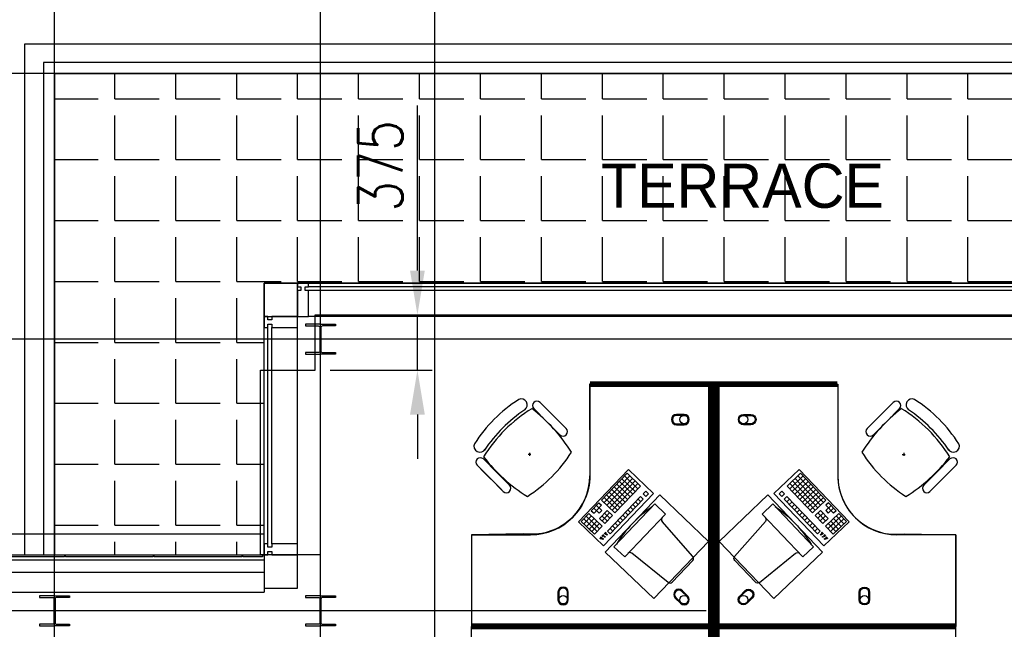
# Model space of a CAD drawing. Header units: millimetres. Extents: x -312551 to 250764, y -35891 to 59426.
# Tile 120 of 256: x -114121 to -107456, y 47920 to 52049. Entities that reach past the tile are written whole.
import ezdxf

# ---------------------------------------------------------------- set-up
doc = ezdxf.new("R2010")
doc.units = ezdxf.units.MM
doc.header["$LTSCALE"] = 2.5
for name, color, linetype in [('curtain walling', 7, 'Continuous'), ('FO-00 - FURN$0$FURNITURE', 22, 'Continuous'), ('FO-00 - FURN$0$SP-01$0$FIT-OUT$0$FURNITURE', 22, 'Continuous'), ('GLAZING', 1, 'Continuous'), ('NF ARCH', 4, 'Continuous'), ('NF-AS BUILT', 7, 'Continuous'), ('NF-AS BUILT DIMS', 4, 'Continuous'), ('NF-GRIDS', 252, 'Continuous'), ('NF-Steel columns', 6, 'Continuous'), ('TERR TILE 600', 160, 'Continuous'), ('Terrace', 6, 'Continuous'), ('Terracotta Tile', 30, 'Continuous'), ('Text', 7, 'Continuous')]:
    doc.layers.add(name, color=color, linetype=linetype)
doc.styles.add('ROMANS', font='romans.shx', dxfattribs={"width": 0.8})
doc.dimstyles.new('100NFDIM', dxfattribs={"dimscale": 100, "dimtxt": 3, "dimasz": 3, "dimexe": 1, "dimexo": 1, "dimgap": 1, "dimtad": 1, "dimdec": 0, "dimdsep": 46, "dimtxsty": 'ROMANS', "dimcen": 3, "dimclrd": 4, "dimclre": 4, "dimclrt": 1, "dimaunit": 1, "dimadec": 0, "dimazin": 0, "dimtfac": 1, "dimtdec": 0, "dimtmove": 0, "dimatfit": 3, "dimfxl": 0, "dimtolj": 1, "dimarcsym": 0})

# ---------------------------------------------------------------- blocks, each defined once
blk = doc.blocks.new('*D166')
at = {"layer": 'Defpoints', "color": 0}
for p in [(-112085, 50049.5), (-111428.6, 50049.5), (-112120, 49674.5)]:
    blk.add_point(p, dxfattribs=at)
at = {"layer": 'NF-AS BUILT DIMS', "color": 4, "lineweight": -2}
for p, q in [((-111428.6, 50349.5), (-111428.6, 51466.6)), ((-111985, 50049.5), (-111328.6, 50049.5)), ((-111428.6, 49674.5), (-111428.6, 50049.5)), ((-112020, 49674.5), (-111328.6, 49674.5)), ((-111428.6, 49374.5), (-111428.6, 49074.5))]:
    blk.add_line(p, q, dxfattribs=at)
at = {"layer": 'NF-AS BUILT DIMS', "color": 4}
for points in [[(-111478.6, 50349.5), (-111378.6, 50349.5), (-111428.6, 50049.5)], [(-111478.6, 49374.5), (-111378.6, 49374.5), (-111428.6, 49674.5)]]:
    blk.add_solid(points, dxfattribs=at)
at = {"layer": 'NF-AS BUILT DIMS', "color": 1, "insert": (-111678.6, 51058), "char_height": 300, "attachment_point": 5, "rotation": 90, "style": 'ROMANS'}
blk.add_mtext('\\A1;375', dxfattribs=at)
blk = doc.blocks.new('FO-00 - FURN$0$SP-01$0$FIT-OUT$0$PC')
at = {"layer": 'FO-00 - FURN$0$SP-01$0$FIT-OUT$0$FURNITURE', "linetype": 'Continuous'}
for p, q in [((241.8, -93.1), (98, -236.8)), ((268.8, -92), (509.4, -294.6)), ((96.9, -263.9), (299.5, -504.5))]:
    blk.add_line(p, q, dxfattribs=at)
blk.add_lwpolyline([(276, -553.9), (346.7, -624.6), (629.5, -341.8), (558.8, -271)], close=True, dxfattribs=at)
for centre, radius, start, end in [((255.9, -107.2), 20, 49.89909, 135), ((112.2, -251), 20, 135, 220.10091), ((522.3, -279.3), 20, 229.89909, 315), ((-109.9, 114.8), 864, 303.17791, 326.82209), ((284.2, -517.4), 20, 315, 40.10091)]:
    blk.add_arc(centre, radius, start, end, dxfattribs=at)

msp = doc.modelspace()

# ---------------------------------------------------------------- hatches: boundary and pattern name
at = {"layer": 'Terrace'}
h = msp.add_hatch(dxfattribs=at)
h.set_pattern_fill('ANGLE', color=8, scale=1500, style=0)
h.set_pattern_definition([(0, (-2279514.5, -4242199.36), (0, 412.5), [300, -112.5]), (90, (-2279514.5, -4242199.36), (-412.5, 3e-14), [300, -112.5])])
h.paths.add_polyline_path([(-113885, 48425.2), (-112465, 48425.2), (-112465, 50264.5), (-105106, 50264.5), (-105106, 51684.5), (-113885, 51684.5)])

# ---------------------------------------------------------------- linework, layer by layer
at = {"color": 8}
for p, q in [((-112465, 48388.2), (-115610, 48388.2)), ((-115610, 48308.2), (-112465, 48308.2)), ((-112465, 48200.2), (-112465, 48171.2)), ((-115610, 48171.2), (-112465, 48171.2))]:
    msp.add_line(p, q, dxfattribs=at)
at = {"layer": 'curtain walling', "color": 8}
for points in [[(-112240, 50264.5), (-112465, 50264.5), (-112465, 50039.5), (-112240, 50039.6)], [(-112465, 48200.2), (-112240, 48200.2), (-112240, 48425.2), (-112465, 48425.2)]]:
    msp.add_lwpolyline(points, close=True, dxfattribs=at)
for points in [[(-112240, 50239.6), (-112217.5, 50239.6), (-112217.5, 50214.6), (-112240, 50214.6), (-112240, 50039.6), (-112165, 50039.6), (-112165, 50214.6), (-112187.5, 50214.6), (-112187.5, 50239.6), (-112165, 50239.6), (-112165, 50264.6), (-112240, 50264.6), (-112240, 50239.6)], [(-112440, 49964.5), (-112440, 49987), (-112415, 49987), (-112415, 49964.5), (-112240, 49964.5), (-112240, 50039.5), (-112415, 50039.5), (-112415, 50017), (-112440, 50017), (-112440, 50039.5), (-112465, 50039.5), (-112465, 49964.5), (-112440, 49964.5)], [(-112440, 48425.2), (-112440, 48447.7), (-112415, 48447.7), (-112415, 48425.2), (-112240, 48425.2), (-112240, 48500.2), (-112415, 48500.2), (-112415, 48477.7), (-112440, 48477.7), (-112440, 48500.2), (-112465, 48500.2), (-112465, 48425.2), (-112440, 48425.2)]]:
    msp.add_lwpolyline(points, dxfattribs=at)
at = {"layer": 'FO-00 - FURN$0$FURNITURE', "color": 8}
for p, q in [((-110262, 49560.5, 0), (-110262, 48960.5, 0)), ((-108583, 49560.5, 0), (-108583, 48960.5, 0)), ((-110598.4, 49457.3, 0), (-110509.8, 49368.7, 0)), ((-108207.6, 49457.3, 0), (-108296.2, 49368.7, 0)), ((-110702.4, 49406.9, 0), (-110702.3, 49406.8, 0)), ((-110640.8, 49414.8, 0), (-110552.2, 49326.2, 0)), ((-110473.4, 49247.4, 0), (-110614.8, 49388.8, 0)), ((-110431, 49289.8, 0), (-110572.4, 49431.2, 0)), ((-108375, 49289.8, 0), (-108233.6, 49431.2, 0)), ((-108332.6, 49247.4, 0), (-108191.2, 49388.8, 0)), ((-108165.2, 49414.8, 0), (-108253.7, 49326.2, 0)), ((-108103.6, 49406.9, 0), (-108103.7, 49406.8, 0)), ((-110463.6, 49237.6, 0), (-110552.2, 49326.2, 0)), ((-110421.2, 49280.1, 0), (-110509.8, 49368.7, 0)), ((-108384.8, 49280.1, 0), (-108296.2, 49368.7, 0)), ((-108342.3, 49237.6, 0), (-108253.7, 49326.2, 0)), ((-110981.8, 49073.9, 0), (-110893.2, 48985.3, 0)), ((-110659.9, 49105.4, 0), (-110679.8, 49104.4, 0)), ((-110669.3, 49114.9, 0), (-110670.4, 49094.9, 0)), ((-108146.1, 49105.4, 0), (-108126.2, 49104.4, 0)), ((-108136.6, 49114.9, 0), (-108135.6, 49094.9, 0)), ((-107824.2, 49073.9, 0), (-107912.8, 48985.3, 0)), ((-111024.2, 49031.5, 0), (-110935.6, 48942.9, 0)), ((-110856.7, 48864, 0), (-110998.2, 49005.4, 0)), ((-110337.9, 48647.2, 0), (-109999.6, 49001.7, 0)), ((-109999.6, 49001.7, 0), (-109829.6, 48839.5, 0)), ((-109999.6, 49001.7, 0), (-109829.6, 48839.5, 0)), ((-109999.6, 49001.7, 0), (-109829.6, 48839.5, 0)), ((-108845.4, 49001.7, 0), (-109015.4, 48839.5, 0)), ((-108845.4, 49001.7, 0), (-109015.4, 48839.5, 0)), ((-108845.4, 49001.7, 0), (-109015.4, 48839.5, 0)), ((-108507.1, 48647.2, 0), (-108845.4, 49001.7, 0)), ((-107949.2, 48864, 0), (-107807.8, 49005.4, 0)), ((-107781.8, 49031.5, 0), (-107870.4, 48942.9, 0)), ((-110847, 48854.3, 0), (-110935.6, 48942.9, 0)), ((-110804.6, 48896.7, 0), (-110893.2, 48985.3, 0)), ((-110009.7, 48976.8, 0), (-110182.2, 48795.9, 0)), ((-109991.6, 48959.5, 0), (-110164.2, 48778.6, 0)), ((-109973.5, 48942.2, 0), (-110146.1, 48761.4, 0)), ((-109955.4, 48925, 0), (-110128, 48744.1, 0)), ((-110061.4, 48922.5, 0), (-109971, 48836.2, 0)), ((-110044.2, 48940.6, 0), (-109953.7, 48854.3, 0)), ((-110026.9, 48958.7, 0), (-109936.5, 48872.4, 0)), ((-110009.7, 48976.8, 0), (-109919.2, 48890.5, 0)), ((-110009.7, 48976.8, 0), (-109919.2, 48890.5, 0)), ((-110009.7, 48976.8, 0), (-109919.2, 48890.5, 0)), ((-108835.4, 48976.8, 0), (-108925.8, 48890.5, 0)), ((-108835.4, 48976.8, 0), (-108925.8, 48890.5, 0)), ((-108835.4, 48976.8, 0), (-108925.8, 48890.5, 0)), ((-108818.1, 48958.7, 0), (-108908.5, 48872.4, 0)), ((-108800.8, 48940.6, 0), (-108891.3, 48854.3, 0)), ((-108889.6, 48925, 0), (-108717, 48744.1, 0)), ((-108783.6, 48922.5, 0), (-108874, 48836.2, 0)), ((-108871.5, 48942.2, 0), (-108698.9, 48761.4, 0)), ((-108853.4, 48959.5, 0), (-108680.8, 48778.6, 0)), ((-108835.4, 48976.8, 0), (-108662.8, 48795.9, 0)), ((-108001.4, 48896.7, 0), (-107912.8, 48985.3, 0)), ((-107959, 48854.3, 0), (-107870.4, 48942.9, 0)), ((-110113.2, 48868.2, 0), (-110022.8, 48781.9, 0)), ((-109937.3, 48907.7, 0), (-110109.9, 48726.9, 0)), ((-110095.9, 48886.3, 0), (-110005.5, 48800, 0)), ((-109919.2, 48890.5, 0), (-110091.8, 48709.6, 0)), ((-110078.7, 48904.4, 0), (-109988.3, 48818.1, 0)), ((-109883, 48855.9, 0), (-109900.3, 48837.9, 0)), ((-109883, 48855.9, 0), (-109865, 48838.7, 0)), ((-109883, 48855.9, 0), (-109865, 48838.7, 0)), ((-109883, 48855.9, 0), (-109865, 48838.7, 0)), ((-108962, 48855.9, 0), (-108980, 48838.7, 0)), ((-108962, 48855.9, 0), (-108980, 48838.7, 0)), ((-108962, 48855.9, 0), (-108980, 48838.7, 0)), ((-108962, 48855.9, 0), (-108944.7, 48837.9, 0)), ((-108925.8, 48890.5, 0), (-108753.2, 48709.6, 0)), ((-108907.7, 48907.7, 0), (-108735.1, 48726.9, 0)), ((-108766.3, 48904.4, 0), (-108856.7, 48818.1, 0)), ((-108749.1, 48886.3, 0), (-108839.5, 48800, 0)), ((-108731.8, 48868.2, 0), (-108822.2, 48781.9, 0)), ((-110182.2, 48795.9, 0), (-110091.8, 48709.6, 0)), ((-109829.6, 48839.5, 0), (-110167.9, 48485, 0)), ((-110165, 48814, 0), (-110074.6, 48727.7, 0)), ((-110147.7, 48832.1, 0), (-110057.3, 48745.8, 0)), ((-109917.6, 48819.8, 0), (-110141.9, 48584.6, 0)), ((-110130.5, 48850.1, 0), (-110040, 48763.9, 0)), ((-109899.5, 48802.5, 0), (-110123.9, 48567.4, 0)), ((-109934.8, 48801.7, 0), (-109916.7, 48784.4, 0)), ((-109917.6, 48819.8, 0), (-109899.5, 48802.5, 0)), ((-109900.3, 48837.9, 0), (-109882.2, 48820.6, 0)), ((-109865, 48838.7, 0), (-109882.2, 48820.6, 0)), ((-109015.4, 48839.5, 0), (-108677.1, 48485, 0)), ((-108980, 48838.7, 0), (-108962.8, 48820.6, 0)), ((-108944.7, 48837.9, 0), (-108962.8, 48820.6, 0)), ((-108927.4, 48819.8, 0), (-108945.5, 48802.5, 0)), ((-108945.5, 48802.5, 0), (-108721.2, 48567.4, 0)), ((-108910.2, 48801.7, 0), (-108928.3, 48784.4, 0)), ((-108927.4, 48819.8, 0), (-108703.1, 48584.6, 0)), ((-108714.5, 48850.1, 0), (-108805, 48763.9, 0)), ((-108697.3, 48832.1, 0), (-108787.7, 48745.8, 0)), ((-108680, 48814, 0), (-108770.5, 48727.7, 0)), ((-108662.8, 48795.9, 0), (-108753.2, 48709.6, 0)), ((-110199.5, 48777.8, 0), (-110251.3, 48723.5, 0)), ((-110251.3, 48723.5, 0), (-110233.2, 48706.3, 0)), ((-110234, 48741.6, 0), (-110197.9, 48707.1, 0)), ((-110181.4, 48760.5, 0), (-110233.2, 48706.3, 0)), ((-110216.8, 48759.7, 0), (-110180.6, 48725.2, 0)), ((-110199.5, 48777.8, 0), (-110181.4, 48760.5, 0)), ((-110180.6, 48725.2, 0), (-110197.9, 48707.1, 0)), ((-110145.2, 48726, 0), (-110197, 48671.8, 0)), ((-110145.2, 48726, 0), (-110109.1, 48691.5, 0)), ((-110003.9, 48729.3, 0), (-109985.8, 48712.1, 0)), ((-109986.6, 48747.4, 0), (-109968.5, 48730.2, 0)), ((-109969.3, 48765.5, 0), (-109951.3, 48748.2, 0)), ((-109952.1, 48783.6, 0), (-109934, 48766.3, 0)), ((-108892.9, 48783.6, 0), (-108911, 48766.3, 0)), ((-108875.7, 48765.5, 0), (-108893.7, 48748.2, 0)), ((-108858.4, 48747.4, 0), (-108876.5, 48730.2, 0)), ((-108841.1, 48729.3, 0), (-108859.2, 48712.1, 0)), ((-108699.8, 48726, 0), (-108735.9, 48691.5, 0)), ((-108699.8, 48726, 0), (-108648, 48671.8, 0)), ((-108628.2, 48759.7, 0), (-108664.4, 48725.2, 0)), ((-108664.4, 48725.2, 0), (-108647.2, 48707.1, 0)), ((-108645.5, 48777.8, 0), (-108663.6, 48760.5, 0)), ((-108663.6, 48760.5, 0), (-108611.8, 48706.3, 0)), ((-108611, 48741.6, 0), (-108647.2, 48707.1, 0)), ((-108645.5, 48777.8, 0), (-108593.7, 48723.5, 0)), ((-108593.7, 48723.5, 0), (-108611.8, 48706.3, 0)), ((-110268.5, 48705.5, 0), (-110320.3, 48651.2, 0)), ((-110303.1, 48669.3, 0), (-110230.7, 48600.2, 0)), ((-110250.5, 48688.2, 0), (-110302.2, 48633.9, 0)), ((-110285.8, 48687.4, 0), (-110213.5, 48618.3, 0)), ((-110232.4, 48670.9, 0), (-110284.1, 48616.7, 0)), ((-110268.5, 48705.5, 0), (-110178.1, 48619.2, 0)), ((-110197, 48671.8, 0), (-110160.9, 48637.2, 0)), ((-110179.8, 48689.9, 0), (-110143.6, 48655.3, 0)), ((-110127.2, 48708.8, 0), (-110178.9, 48654.5, 0)), ((-110162.5, 48707.9, 0), (-110126.3, 48673.4, 0)), ((-110109.1, 48691.5, 0), (-110160.9, 48637.2, 0)), ((-110072.9, 48657, 0), (-110054.8, 48639.7, 0)), ((-110055.6, 48675.1, 0), (-110037.6, 48657.8, 0)), ((-110038.4, 48693.2, 0), (-110020.3, 48675.9, 0)), ((-110021.1, 48711.2, 0), (-110003, 48694, 0)), ((-108823.9, 48711.2, 0), (-108842, 48694, 0)), ((-108806.6, 48693.2, 0), (-108824.7, 48675.9, 0)), ((-108789.4, 48675.1, 0), (-108807.5, 48657.8, 0)), ((-108772.1, 48657, 0), (-108790.2, 48639.7, 0)), ((-108735.9, 48691.5, 0), (-108684.2, 48637.2, 0)), ((-108682.5, 48707.9, 0), (-108718.7, 48673.4, 0)), ((-108717.8, 48708.8, 0), (-108666.1, 48654.5, 0)), ((-108665.2, 48689.9, 0), (-108701.4, 48655.3, 0)), ((-108648, 48671.8, 0), (-108684.2, 48637.2, 0)), ((-108576.5, 48705.5, 0), (-108666.9, 48619.2, 0)), ((-108559.2, 48687.4, 0), (-108631.6, 48618.3, 0)), ((-108541.9, 48669.3, 0), (-108614.3, 48600.2, 0)), ((-108612.6, 48670.9, 0), (-108560.9, 48616.7, 0)), ((-108594.6, 48688.2, 0), (-108542.8, 48633.9, 0)), ((-108576.5, 48705.5, 0), (-108524.7, 48651.2, 0)), ((-110167.9, 48485, 0), (-110337.9, 48647.2, 0)), ((-110320.3, 48651.2, 0), (-110248, 48582.2, 0)), ((-110214.3, 48653.7, 0), (-110266.1, 48599.4, 0)), ((-110214.3, 48653.7, 0), (-110266.1, 48599.4, 0)), ((-110266.1, 48599.4, 0), (-110229.9, 48564.9, 0)), ((-110248.8, 48617.5, 0), (-110212.6, 48583, 0)), ((-110196.2, 48636.4, 0), (-110248, 48582.2, 0)), ((-110196.2, 48636.4, 0), (-110248, 48582.2, 0)), ((-110231.5, 48635.6, 0), (-110195.4, 48601.1, 0)), ((-110178.1, 48619.2, 0), (-110229.9, 48564.9, 0)), ((-110124.7, 48602.7, 0), (-110106.6, 48585.5, 0)), ((-110107.4, 48620.8, 0), (-110089.3, 48603.6, 0)), ((-110090.2, 48638.9, 0), (-110072.1, 48621.6, 0)), ((-108754.8, 48638.9, 0), (-108772.9, 48621.6, 0)), ((-108737.6, 48620.8, 0), (-108755.7, 48603.6, 0)), ((-108720.3, 48602.7, 0), (-108738.4, 48585.5, 0)), ((-108677.1, 48485, 0), (-108507.1, 48647.2, 0)), ((-108666.9, 48619.2, 0), (-108615.1, 48564.9, 0)), ((-108613.5, 48635.6, 0), (-108649.6, 48601.1, 0)), ((-108648.8, 48636.4, 0), (-108597, 48582.2, 0)), ((-108648.8, 48636.4, 0), (-108597, 48582.2, 0)), ((-108596.2, 48617.5, 0), (-108632.4, 48583, 0)), ((-108630.7, 48653.7, 0), (-108578.9, 48599.4, 0)), ((-108630.7, 48653.7, 0), (-108578.9, 48599.4, 0)), ((-108578.9, 48599.4, 0), (-108615.1, 48564.9, 0)), ((-108524.7, 48651.2, 0), (-108597, 48582.2, 0)), ((-111062, 48560.5, 0), (-110662, 48560.5, 0)), ((-110184.2, 48546.6, 0), (-110194.6, 48535.6, 0)), ((-110182.7, 48545.2, 0), (-110193.2, 48534.2, 0)), ((-110181.3, 48543.8, 0), (-110191.7, 48532.9, 0)), ((-110179.8, 48542.4, 0), (-110190.3, 48531.5, 0)), ((-110169.6, 48561.9, 0), (-110179.2, 48551.8, 0)), ((-110168.1, 48560.5, 0), (-110177.7, 48550.4, 0)), ((-110166.7, 48559.1, 0), (-110176.3, 48549, 0)), ((-110165.2, 48557.7, 0), (-110174.8, 48547.7, 0)), ((-110153.6, 48578.9, 0), (-110164.6, 48567.4, 0)), ((-110152.1, 48577.6, 0), (-110163.1, 48566, 0)), ((-110150.7, 48576.2, 0), (-110161.7, 48564.7, 0)), ((-110149.2, 48574.8, 0), (-110160.2, 48563.3, 0)), ((-110141.9, 48584.6, 0), (-110123.9, 48567.4, 0)), ((-108703.1, 48584.6, 0), (-108721.2, 48567.4, 0)), ((-108695.8, 48574.8, 0), (-108684.8, 48563.3, 0)), ((-108694.3, 48576.2, 0), (-108683.3, 48564.7, 0)), ((-108692.9, 48577.6, 0), (-108681.9, 48566, 0)), ((-108691.4, 48578.9, 0), (-108680.4, 48567.4, 0)), ((-108679.8, 48557.7, 0), (-108670.2, 48547.7, 0)), ((-108678.3, 48559.1, 0), (-108668.7, 48549, 0)), ((-108676.9, 48560.5, 0), (-108667.3, 48550.4, 0)), ((-108675.4, 48561.9, 0), (-108665.8, 48551.8, 0)), ((-108665.2, 48542.4, 0), (-108654.7, 48531.5, 0)), ((-108663.7, 48543.8, 0), (-108653.3, 48532.9, 0)), ((-108662.3, 48545.2, 0), (-108651.8, 48534.2, 0)), ((-108660.8, 48546.6, 0), (-108650.4, 48535.6, 0)), ((-107783, 48560.5, 0), (-108183, 48560.5, 0)), ((-107783, 47960.5, 0), (-107783, 48560.5, 0))]:
    msp.add_line(p, q, dxfattribs=at)
at = {"layer": 'FO-00 - FURN$0$FURNITURE', "color": 8, "const_width": 40, "elevation": 0}
for points in [[(-111062, 47940.5), (-109442, 47940.5), (-109442, 49580.4), (-110259.8, 49580.4)], [(-107783, 47940.5), (-109403, 47940.5), (-109403, 49580.4), (-108585.2, 49580.4)], [(-111062.1, 47940.5), (-109442.1, 47940.5), (-109442.1, 46300.6), (-110259.9, 46300.6)], [(-107783, 47940.5), (-109403, 47940.5), (-109403, 46300.6), (-108585.2, 46300.6)]]:
    msp.add_lwpolyline(points, dxfattribs=at)
at = {"layer": 'FO-00 - FURN$0$FURNITURE', "color": 8, "elevation": 0}
for points in [[(-110263.3, 49579.5), (-110262, 48960.5, -0.455459), (-110712, 48567.4), (-111062, 48560.5), (-111062, 47940.5), (-109442, 47940.5), (-109442, 49580.4)], [(-108581.7, 49579.5), (-108583, 48960.5, 0.455459), (-108133, 48567.4), (-107783, 48560.5), (-107783, 47940.5), (-109403, 47940.5), (-109403, 49580.4)], [(-109673.8, 49375.5, 1), (-109673.8, 49305.5), (-109623.8, 49305.5, 1), (-109623.8, 49375.5)], [(-109673.8, 49369.5, 1), (-109673.8, 49311.5), (-109623.8, 49311.5, 1), (-109623.8, 49369.5)], [(-109171.2, 49375.5, -1), (-109171.2, 49305.5), (-109221.2, 49305.5, -1), (-109221.2, 49375.5)], [(-109171.2, 49369.5, -1), (-109171.2, 49311.5), (-109221.2, 49311.5, -1), (-109221.2, 49369.5)], [(-110407, 48171, 1), (-110477, 48171), (-110477, 48121, 1), (-110407, 48121)], [(-110413, 48171, 1), (-110471, 48171), (-110471, 48121, 1), (-110413, 48121)], [(-109633.6, 48181.3, 1), (-109683.1, 48131.8), (-109647.7, 48096.5, 1), (-109598.2, 48146)], [(-109211.4, 48181.3, -1), (-109161.9, 48131.8), (-109197.3, 48096.5, -1), (-109246.8, 48146)], [(-108438, 48171, -1), (-108368, 48171), (-108368, 48121, -1), (-108438, 48121)], [(-108432, 48171, -1), (-108374, 48171), (-108374, 48121, -1), (-108432, 48121)], [(-109637.8, 48177.1, 1), (-109678.8, 48136.1), (-109643.5, 48100.7, 1), (-109602.5, 48141.7)], [(-109207.2, 48177.1, -1), (-109166.2, 48136.1), (-109201.5, 48100.7, -1), (-109242.5, 48141.7)], [(-110263.3, 46301.4), (-110262.1, 46920.5, 0.455459), (-110712, 47313.5), (-111062.1, 47320.5), (-111062.1, 47940.5), (-109442.1, 47940.5), (-109442.1, 46300.6)], [(-108581.8, 46301.4), (-108583, 46920.5, -0.455459), (-108133, 47313.5), (-107783, 47320.5), (-107783, 47940.5), (-109403, 47940.5), (-109403, 46300.6)]]:
    msp.add_lwpolyline(points, format="xyb", close=True, dxfattribs=at)
for points in [[(-109788.1, 48831), (-110158.2, 48443.2), (-109828.3, 48128.4), (-109458.2, 48516.2)], [(-109056.9, 48831), (-108686.8, 48443.2), (-109016.7, 48128.4), (-109386.8, 48516.2)]]:
    msp.add_lwpolyline(points, close=True, dxfattribs=at)
at = {"layer": 'FO-00 - FURN$0$FURNITURE', "color": 8}
for centre, radius in [((-109623.8, 49340.5, 0), 29), ((-109221.2, 49340.5, 0), 29), ((-110174.3, 48532.6, 0), 3), ((-110160.5, 48547.1, 0), 3), ((-110146.7, 48561.5, 0), 3), ((-108698.3, 48561.5, 0), 3), ((-108684.5, 48547.1, 0), 3), ((-108670.7, 48532.6, 0), 3), ((-110442, 48121, 0), 29), ((-109623, 48121.2, 0), 29), ((-109222, 48121.2, 0), 29), ((-108403, 48121, 0), 29)]:
    msp.add_circle(centre, radius, dxfattribs=at)
for centre, radius, start, end in [((-110201.3, 48635.9, 0), 1000, 122.78732, 147.21305), ((-110725.7, 49440, 0), 40.4, 305.20982, 115.06842), ((-110619.6, 49436.1, 0), 30, 45.00019, 225.00019), ((-108186.4, 49436.1, 0), 30, 314.99981, 134.99981), ((-108080.3, 49440, 0), 40.4, 64.93158, 234.79018), ((-108604.6, 48635.9, 0), 1000, 32.78695, 57.21268), ((-110130, 48563, 0), 1000, 121.61039, 148.25865), ((-110144.1, 48577.1, 0), 1000, 123.93667, 146.14435), ((-111341.3, 48520.9, 0), 1127.4, 32.06044, 52.44572), ((-107464.7, 48520.9, 0), 1127.4, 127.55428, 147.93956), ((-108676, 48563, 0), 1000, 31.74135, 58.38961), ((-108661.9, 48577.1, 0), 1000, 33.85565, 56.06333), ((-110442.4, 49258.9, 0), 30, 225.00019, 45.00019), ((-108363.6, 49258.9, 0), 30, 134.99981, 314.99981), ((-111005.4, 49160.3, 0), 40.4, 154.93196, 331.98006), ((-107800.6, 49160.3, 0), 40.4, 208.01994, 25.06804), ((-111003, 49052.7, 0), 30, 45.00019, 225.00019), ((-110086.3, 49775.9, 0), 1127.4, 217.52757, 237.96558), ((-111227, 49660.1, 0), 1000, 302.8675, 327.2662), ((-107579, 49660.1, 0), 1000, 212.7338, 237.1325), ((-108719.7, 49775.9, 0), 1127.4, 302.03442, 322.47243), ((-107803, 49052.7, 0), 30, 314.99981, 134.99981), ((-110662, 48960.5, 0), 400, 270.00019, 0.00019), ((-108183, 48960.5, 0), 400, 179.99981, 269.99981), ((-110825.8, 48875.5, 0), 30, 225.00019, 45.00019), ((-107980.2, 48875.5, 0), 30, 134.99981, 314.99981)]:
    msp.add_arc(centre, radius, start, end, dxfattribs=at)
at = {"layer": 'GLAZING', "color": 8}
for p, q in [((-105181, 50264.5), (-112165, 50264.6)), ((-105181, 50239.5), (-112165, 50239.5)), ((-105181, 50214.5), (-112165, 50214.5)), ((-105106, 50039.5), (-112165, 50039.5)), ((-112465, 48500.2), (-112465, 49964.5)), ((-112440, 48500.2), (-112440, 49964.5)), ((-112415, 48500.2), (-112415, 49964.5)), ((-112240, 48500.2), (-112240, 49964.5))]:
    msp.add_line(p, q, dxfattribs=at)
at = {"layer": 'NF ARCH', "color": 8}
for p, q in [((-114085, 48425.2), (-114085, 51884.5)), ((-114085, 51884.5), (-105106, 51884.5)), ((-114085, 51884.5), (-105106, 51884.5)), ((-114085, 48425.2), (-114085, 51884.5)), ((-113960, 51759.5), (-113960, 48425.2)), ((-105106, 51759.5), (-113960, 51759.5)), ((-105106, 51759.5), (-113960, 51759.5)), ((-113960, 51759.5), (-113960, 48425.2)), ((-113885, 48425.2), (-113885, 51684.5)), ((-113885, 51684.5), (-105106, 51684.5)), ((-113885, 51684.5), (-105106, 51684.5)), ((-113885, 48425.2), (-113885, 51684.5))]:
    msp.add_line(p, q, dxfattribs=at)
at = {"layer": 'NF-AS BUILT', "color": 8}
for p, q in [((-112120, 49674.5), (-112120, 50049.5)), ((-112120, 50049.5), (-105118.5, 50049.5)), ((-112490, 48425.2), (-112490, 49674.5)), ((-112490, 49674.5), (-112120, 49674.5)), ((-112085, 48425.2), (-112490, 48425.2)), ((-112085, 47835.2), (-112085, 48425.2))]:
    msp.add_line(p, q, dxfattribs=at)
at = {"layer": 'NF-GRIDS', "color": 8}
for p, q in [((-113885, 24746.9), (-113885, 58409.3)), ((-112085, 24746.9), (-112085, 58409.3)), ((-111310, -27784), (-111310, 58409.3)), ((-43443, 51684.5), (-123470.9, 51684.5)), ((-43443, 49884.5), (-123470.9, 49884.5)), ((-109473.9, 48045.2), (-124708.3, 48045.2))]:
    msp.add_line(p, q, dxfattribs=at)
at = {"layer": 'NF-Steel columns', "color": 8}
for points in [[(-112085, 49986.1), (-112186.6, 49986.1), (-112186.6, 49975.1), (-112099.3, 49975.1, -0.414214), (-112088.6, 49964.4), (-112088.6, 49804.6, -0.414214), (-112099.3, 49793.9), (-112186.6, 49793.9), (-112186.6, 49782.9), (-112085, 49782.9)], [(-112085, 49986.1), (-111983.4, 49986.1), (-111983.4, 49975.1), (-112070.6, 49975.1, 0.414214), (-112081.3, 49964.4), (-112081.3, 49804.6, 0.414214), (-112070.6, 49793.9), (-111983.4, 49793.9), (-111983.4, 49782.9), (-112085, 49782.9)], [(-113885, 48146.8), (-113986.6, 48146.8), (-113986.6, 48135.8), (-113899.3, 48135.8, -0.414214), (-113888.6, 48125.1), (-113888.6, 47965.3, -0.414214), (-113899.3, 47954.6), (-113986.6, 47954.6), (-113986.6, 47943.6), (-113885, 47943.6)], [(-113885, 48146.8), (-113783.4, 48146.8), (-113783.4, 48135.8), (-113870.6, 48135.8, 0.414214), (-113881.3, 48125.1), (-113881.3, 47965.3, 0.414214), (-113870.6, 47954.6), (-113783.4, 47954.6), (-113783.4, 47943.6), (-113885, 47943.6)], [(-112085, 48146.8), (-112186.6, 48146.8), (-112186.6, 48135.8), (-112099.3, 48135.8, -0.414214), (-112088.6, 48125.1), (-112088.6, 47965.3, -0.414214), (-112099.3, 47954.6), (-112186.6, 47954.6), (-112186.6, 47943.6), (-112085, 47943.6)], [(-112085, 48146.8), (-111983.4, 48146.8), (-111983.4, 48135.8), (-112070.6, 48135.8, 0.414214), (-112081.3, 48125.1), (-112081.3, 47965.3, 0.414214), (-112070.6, 47954.6), (-111983.4, 47954.6), (-111983.4, 47943.6), (-112085, 47943.6)]]:
    msp.add_lwpolyline(points, format="xyb", dxfattribs=at)
at = {"layer": 'TERR TILE 600', "color": 8}
for p, q in [((-112465, 48425.2), (-112465, 48708.7)), ((-112465, 48565), (-115610, 48565))]:
    msp.add_line(p, q, dxfattribs=at)
at = {"layer": 'Terrace', "color": 8}
msp.add_lwpolyline([(-113885, 48425.2), (-112465, 48425.2), (-112465, 50264.5), (-105106, 50264.5), (-105106, 51684.5), (-113885, 51684.5)], close=True, dxfattribs=at)
at = {"layer": 'Terracotta Tile', "color": 8}
for points in [[(-113818, 48410.2), (-114410, 48410.2), (-114410, 48425.2), (-113818, 48425.2)], [(-113218, 48410.2), (-113810, 48410.2), (-113810, 48425.2), (-113218, 48425.2)], [(-112618, 48410.2), (-113210, 48410.2), (-113210, 48425.2), (-112618, 48425.2)], [(-112478, 48410.2), (-112610, 48410.2), (-112610, 48425.2), (-112478, 48425.2)]]:
    msp.add_lwpolyline(points, close=True, dxfattribs=at)

# ---------------------------------------------------------------- block references
at = {"layer": 'FO-00 - FURN$0$FURNITURE', "color": 8, "extrusion": (-2.60602e-30, 6.3055e-29, -1), "xscale": -1, "zscale": -1, "rotation": 178.65947806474}
msp.add_blockref('FO-00 - FURN$0$SP-01$0$FIT-OUT$0$PC', (109460.6, 48152.8, 0), dxfattribs=at)
at = {"layer": 'FO-00 - FURN$0$FURNITURE', "color": 8, "xscale": -1, "rotation": 178.6594780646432}
msp.add_blockref('FO-00 - FURN$0$SP-01$0$FIT-OUT$0$PC', (-109384.4, 48152.8, 0), dxfattribs=at)

# ---------------------------------------------------------------- texts
at = {"layer": 'Text', "color": 8}
msp.add_text('TERRACE', height=300, dxfattribs=at).set_placement((-110186.9, 50774.7))

# ---------------------------------------------------------------- dimensions: what is measured, and where the dimension line sits
at = {"layer": 'NF-AS BUILT DIMS', "color": 8}
dim = msp.add_linear_dim(base=(-111428.6, 50049.5), p1=(-112120, 49674.5), p2=(-112085, 50049.5), angle=90, dimstyle='100NFDIM', dxfattribs=at)
dim.commit()
dim.dimension.update_dxf_attribs({"geometry": '*D166', "text_midpoint": (-111678.6, 51058)})

doc.saveas('drawing.dxf')
